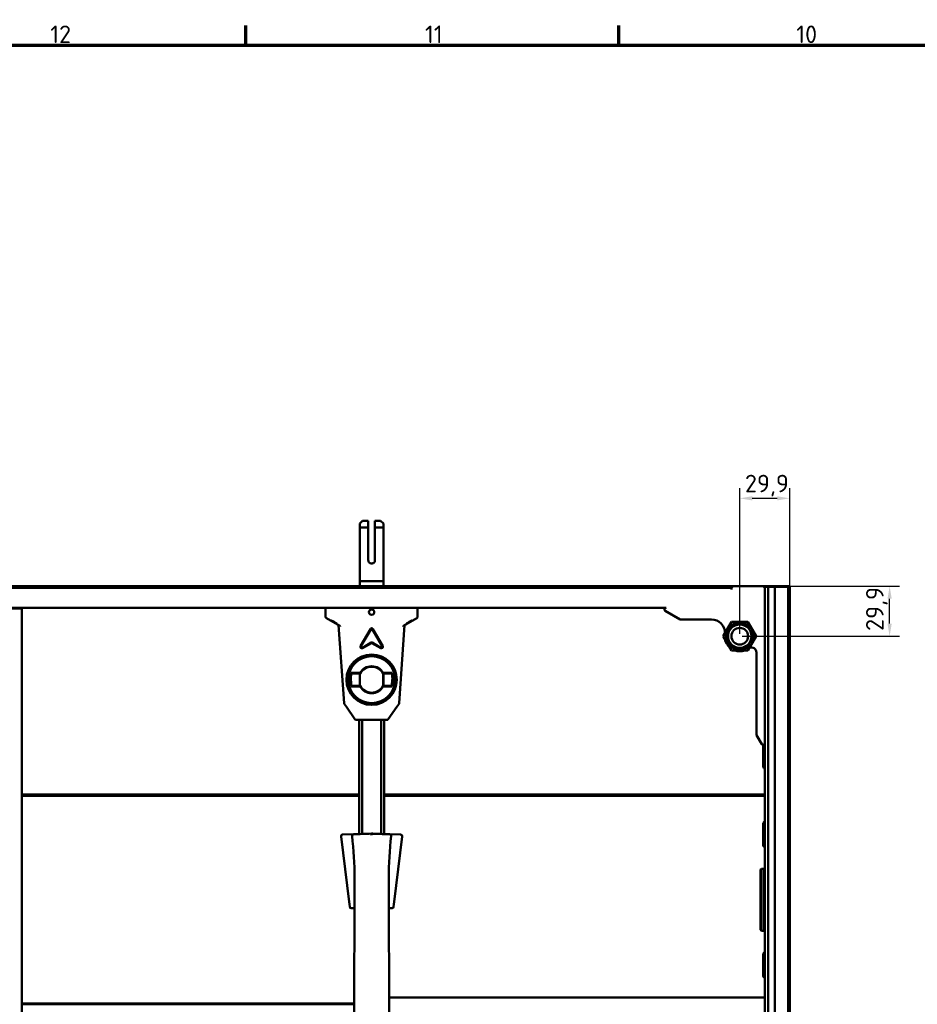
# Model space of a CAD drawing. Header units: millimetres. Extents: x 0 to 7913, y -180 to 2523.
# Tile 27 of 59: x 980 to 1516, y 1890 to 2478. Entities that reach past the tile are written whole.
import ezdxf

# ---------------------------------------------------------------- set-up
doc = ezdxf.new("R2010")
doc.units = ezdxf.units.MM
doc.header["$LTSCALE"] = 3
doc.layers.get('0').update_dxf_attribs({"lineweight": 25})
for name, color, linetype, lineweight in [('Bemaßung (ISO)', 7, 'Continuous', 25), ('Rahmen (ISO)', 7, 'Continuous', 70), ('Sichtbar (ISO)', 7, 'Continuous', 50)]:
    doc.layers.add(name, color=color, linetype=linetype, lineweight=lineweight)
doc.styles.add('Notiztext (DIN)', font='isocpeur.ttf')
doc.dimstyles.new('Standard (DIN)', dxfattribs={"dimscale": 3, "dimtxt": 3.5, "dimasz": 2.5, "dimexe": 2, "dimexo": 0.5, "dimgap": 0.5, "dimtad": 1, "dimrnd": 1e-08, "dimtxsty": 'Notiztext (DIN)', "dimcen": 0.09, "dimdle": 10, "dimclrd": 256, "dimclre": 256, "dimclrt": 256, "dimadec": 0, "dimazin": 0, "dimtfac": 1, "dimtmove": 0, "dimatfit": 3, "dimfxl": 1, "dimtolj": 1, "dimtzin": 0, "dimlwd": -1, "dimlwe": -1, "dimarcsym": 0})

# ---------------------------------------------------------------- blocks, each defined once
blk = doc.blocks.new('Ränder Vorgaberahmen')
at = {"layer": 'Rahmen (ISO)'}
for p, q in [((371.56, 821), (371.56, 824.9)), ((445.88, 821), (445.88, 824.9))]:
    blk.add_line(p, q, dxfattribs=at)
at = {"layer": 'Rahmen (ISO)', "flags": 128}
blk.add_lwpolyline([(20, 20), (20, 821), (1169, 821), (1169, 20), (20, 20)], dxfattribs=at)
at = {"layer": 'Rahmen (ISO)', "char_height": 3.5, "attachment_point": 7, "style": 'Notiztext (DIN)'}
for s, insert in [('12', (332.61, 821.4)), ('11', (407.27, 821.4)), ('10', (481.23, 821.4))]:
    blk.add_mtext(s, dxfattribs=dict(at, insert=insert))
blk = doc.blocks.new('*D16')
at = {"layer": 'Bemaßung (ISO)', "transparency": 16777216}
for p, q in [((1425.41, 2139.62), (1505.48, 2139.62)), ((1499.48, 2117.22), (1499.48, 2132.12)), ((1411.41, 2109.72), (1505.48, 2109.72))]:
    blk.add_line(p, q, dxfattribs=at)
for points in [[(1498.23, 2132.12), (1500.73, 2132.12), (1499.48, 2139.62)], [(1498.23, 2117.22), (1500.73, 2117.22), (1499.48, 2109.72)]]:
    blk.add_solid(points, dxfattribs=at)
at = {"layer": 'Defpoints', "color": 0, "transparency": 16777216}
for p in [(1423.91, 2139.62), (1499.48, 2139.62), (1409.91, 2109.72)]:
    blk.add_point(p, dxfattribs=at)
at = {"layer": 'Bemaßung (ISO)', "transparency": 16777216, "insert": (1485.38, 2112.88), "char_height": 10.5, "attachment_point": 1, "rotation": 90, "style": 'Notiztext (DIN)'}
blk.add_mtext('\\A1;29,9', dxfattribs=at)
blk = doc.blocks.new('*D17')
at = {"layer": 'Bemaßung (ISO)', "transparency": 16777216}
for p, q in [((1409.91, 2111.22), (1409.91, 2198.11)), ((1439.81, 2139.22), (1439.81, 2198.11)), ((1417.41, 2192.11), (1432.31, 2192.11))]:
    blk.add_line(p, q, dxfattribs=at)
for points in [[(1417.41, 2193.36), (1417.41, 2190.86), (1409.91, 2192.11)], [(1432.31, 2193.36), (1432.31, 2190.86), (1439.81, 2192.11)]]:
    blk.add_solid(points, dxfattribs=at)
at = {"layer": 'Defpoints', "color": 0, "transparency": 16777216}
for p in [(1439.81, 2192.11), (1439.81, 2137.72), (1409.91, 2109.72)]:
    blk.add_point(p, dxfattribs=at)
at = {"layer": 'Bemaßung (ISO)', "transparency": 16777216, "insert": (1413.01, 2206.21), "char_height": 10.5, "attachment_point": 1, "style": 'Notiztext (DIN)'}
blk.add_mtext('\\A1;29,9', dxfattribs=at)

msp = doc.modelspace()

# ---------------------------------------------------------------- linework, layer by layer
at = {"layer": 'Sichtbar (ISO)'}
for p, q in [((1184.534, 2178.616), (1182.906, 2177.016)), ((1184.534, 2178.616), (1187.906, 2178.616)), ((1187.906, 2178.616), (1187.906, 2174.617)), ((1191.906, 2174.617), (1191.906, 2178.616)), ((1191.906, 2178.616), (1195.277, 2178.616)), ((1195.277, 2178.616), (1196.906, 2177.016)), ((1182.906, 2174.617), (1182.906, 2177.016)), ((1187.906, 2174.617), (1182.906, 2174.617)), ((1187.906, 2174.617), (1187.906, 2155.116)), ((1191.906, 2155.116), (1191.906, 2174.617)), ((1196.906, 2174.617), (1191.906, 2174.617)), ((1196.906, 2177.016), (1196.906, 2174.617)), ((1182.906, 2142.616), (1196.906, 2142.616)), ((1182.906, 2139.616), (1182.906, 2142.616)), ((1196.906, 2142.616), (1196.906, 2139.616)), ((474.906, 2138.716), (1404.906, 2138.716)), ((1182.906, 2139.632), (940.044, 2139.632)), ((1090.346, 2139.556), (940.233, 2139.556)), ((1090.02, 2139.231), (940.987, 2139.231)), ((1090.406, 2139.616), (1089.906, 2139.116)), ((1089.906, 2139.116), (1109.906, 2139.116)), ((1089.906, 2138.716), (1089.906, 2139.116)), ((1109.406, 2139.616), (1090.406, 2139.616)), ((1109.406, 2139.616), (1109.906, 2139.116)), ((1176.846, 2139.556), (1109.466, 2139.556)), ((1176.52, 2139.231), (1109.791, 2139.231)), ((1109.906, 2138.716), (1109.906, 2139.116)), ((1176.406, 2139.116), (1176.906, 2139.616)), ((1176.406, 2139.116), (1178.656, 2139.116)), ((1176.406, 2138.716), (1176.406, 2139.116)), ((1176.906, 2139.616), (1178.656, 2139.616)), ((1201.156, 2139.616), (1178.656, 2139.616)), ((1201.156, 2139.116), (1178.656, 2139.116)), ((1439.767, 2139.632), (1196.906, 2139.632)), ((1201.156, 2139.616), (1202.906, 2139.616)), ((1201.156, 2139.116), (1203.406, 2139.116)), ((1202.906, 2139.616), (1203.406, 2139.116)), ((1305.346, 2139.556), (1202.966, 2139.556)), ((1305.02, 2139.231), (1203.291, 2139.231)), ((1203.406, 2138.716), (1203.406, 2139.116)), ((1305.406, 2139.616), (1304.906, 2139.116)), ((1304.906, 2139.116), (1324.906, 2139.116)), ((1304.906, 2138.716), (1304.906, 2139.116)), ((1324.406, 2139.616), (1305.406, 2139.616)), ((1324.406, 2139.616), (1324.906, 2139.116)), ((1405.846, 2139.556), (1324.466, 2139.556)), ((1405.52, 2139.231), (1324.791, 2139.231)), ((1324.906, 2138.716), (1324.906, 2139.116)), ((1404.906, 2138.616), (1405.906, 2139.616)), ((1404.906, 2138.716), (1404.906, 2138.616)), ((1404.906, 2138.616), (1404.906, 2137.716)), ((1423.906, 2139.616), (1405.906, 2139.616)), ((1423.906, 2139.616), (1424.906, 2138.616)), ((1439.578, 2139.556), (1423.966, 2139.556)), ((1438.824, 2139.231), (1424.291, 2139.231)), ((1424.906, 2139.216), (1425.406, 2139.216)), ((1424.906, 2138.616), (1424.906, 2139.216)), ((1424.906, 2045.716), (1424.906, 2138.616)), ((1426.406, 2139.216), (1425.406, 2139.216)), ((1426.406, 2139.216), (1426.906, 2139.216)), ((1427.406, 2139.216), (1426.906, 2139.216)), ((1426.906, 2139.216), (1426.906, 1140.216)), ((1430.906, 2139.216), (1427.406, 2139.216)), ((1430.906, 2139.216), (1431.406, 2139.216)), ((1430.906, 1140.216), (1430.906, 2139.216)), ((1433.906, 2139.216), (1431.406, 2139.216)), ((1433.906, 2139.216), (1438.306, 2139.216)), ((1438.906, 2139.091), (1438.906, 1140.341)), ((1439.804, 2139.646), (1439.578, 2139.556)), ((1439.578, 2138.51), (1439.578, 2139.556)), ((1439.78, 2137.99), (1439.78, 2139.631)), ((1439.806, 2137.716), (1439.806, 1141.716)), ((1365.906, 2126.716), (513.906, 2126.716)), ((971.306, 2126.216), (980.906, 2126.216)), ((980.906, 1153.216), (980.906, 2126.216)), ((1162.406, 2121.738), (1162.406, 2126.716)), ((1217.406, 2121.738), (1217.406, 2126.716)), ((1374.298, 2119.716), (1365.406, 2124.85)), ((1162.406, 2121.738), (1162.406, 2121.294)), ((1162.906, 2120.427), (1170.868, 2115.83)), ((1216.905, 2120.427), (1208.943, 2115.83)), ((1217.406, 2121.294), (1217.406, 2121.738)), ((1374.298, 2119.716), (1393.024, 2119.716)), ((1170.195, 2116.219), (1173.496, 2069.67)), ((1189.126, 2113.966), (1183.265, 2103.815)), ((1183.525, 2103.665), (1189.386, 2113.816)), ((1190.425, 2113.816), (1196.286, 2103.665)), ((1196.546, 2103.815), (1190.685, 2113.966)), ((1206.315, 2069.67), (1209.616, 2116.219)), ((1400.091, 2109.702), (1404.985, 2118.209)), ((1404.985, 2118.209), (1414.8, 2118.223)), ((1414.8, 2118.223), (1419.72, 2109.731)), ((1405.011, 2101.209), (1400.091, 2109.702)), ((1419.72, 2109.731), (1414.826, 2101.223)), ((1189.606, 2105.883), (1184.345, 2102.845)), ((1184.495, 2102.586), (1189.756, 2105.623)), ((1190.056, 2105.623), (1195.316, 2102.586)), ((1195.466, 2102.845), (1190.206, 2105.883)), ((1414.826, 2101.223), (1405.011, 2101.209)), ((1419.906, 2099.969), (1419.906, 2050.644)), ((1177.465, 2084.935), (1177.75, 2080.804)), ((1177.765, 2087.763), (1182.95, 2087.763)), ((1177.981, 2087.466), (1183.123, 2087.466)), ((1182.906, 2087.466), (1182.906, 2079.966)), ((1182.945, 2079.966), (1182.945, 2087.466)), ((1196.688, 2087.466), (1201.83, 2087.466)), ((1196.861, 2087.763), (1202.046, 2087.763)), ((1196.866, 2087.466), (1196.866, 2079.966)), ((1196.906, 2079.966), (1196.906, 2087.466)), ((1202.346, 2084.935), (1202.061, 2080.804)), ((1182.95, 2079.669), (1177.765, 2079.669)), ((1183.123, 2079.966), (1177.981, 2079.966)), ((1201.83, 2079.966), (1196.688, 2079.966)), ((1202.046, 2079.669), (1196.861, 2079.669)), ((1173.674, 2069.165), (1174.839, 2067.492)), ((1174.839, 2067.492), (1179.957, 2060.145)), ((1199.854, 2060.145), (1204.972, 2067.492)), ((1204.972, 2067.492), (1206.137, 2069.165)), ((1180.777, 2059.716), (1181.114, 2059.716)), ((1198.697, 2059.716), (1181.114, 2059.716)), ((1182.406, 1991.454), (1182.406, 2059.716)), ((1184.206, 2059.716), (1184.206, 1991.517)), ((1195.606, 1991.517), (1195.606, 2059.716)), ((1197.406, 2059.716), (1197.406, 1991.454)), ((1198.697, 2059.716), (1199.034, 2059.716)), ((1423.04, 2045.216), (1419.906, 2050.644)), ((1423.906, 2031.665), (1423.906, 2044.642)), ((1423.945, 2044.717), (1423.945, 2031.907)), ((1424.906, 1233.716), (1424.906, 2045.716)), ((1424.653, 2030.693), (1424.906, 2030.693)), ((980.906, 2015.202), (1182.406, 2015.202)), ((980.906, 2014.876), (1182.406, 2014.876)), ((980.906, 2014.801), (1182.406, 2014.801)), ((1182.406, 2014.632), (980.906, 2014.632)), ((1182.406, 2014.556), (980.906, 2014.556)), ((1182.406, 2014.231), (980.906, 2014.231)), ((1197.406, 2015.202), (1424.906, 2015.202)), ((1197.406, 2014.876), (1424.906, 2014.876)), ((1197.406, 2014.801), (1424.906, 2014.801)), ((1424.906, 2014.632), (1197.406, 2014.632)), ((1424.906, 2014.556), (1197.406, 2014.556)), ((1424.906, 2014.231), (1197.406, 2014.231)), ((1423.906, 1984.79), (1423.906, 1997.767)), ((1423.945, 1985.032), (1423.945, 1998.032)), ((1171.618, 1989.99), (1176.403, 1951.012)), ((1179.206, 1991.343), (1172.575, 1991.111)), ((1207.236, 1991.111), (1200.605, 1991.343)), ((1203.408, 1951.012), (1208.194, 1989.99)), ((1424.906, 1983.818), (1424.653, 1983.818)), ((1422.906, 1970.716), (1422.406, 1970.216)), ((1422.406, 1968.605), (1422.406, 1970.216)), ((1422.406, 1968.605), (1422.406, 1961.12)), ((1422.906, 1968.959), (1422.906, 1970.716)), ((1422.906, 1970.716), (1424.406, 1970.716)), ((1422.906, 1968.959), (1422.906, 1961.474)), ((1424.406, 1970.716), (1424.406, 1968.959)), ((1424.406, 1970.716), (1424.906, 1970.216)), ((1424.406, 1961.474), (1424.406, 1968.959)), ((1179.695, 1965.231), (1179.422, 1876.011)), ((1200.117, 1965.231), (1200.389, 1876.011)), ((1422.406, 1957.231), (1422.406, 1961.12)), ((1422.906, 1957.231), (1422.906, 1961.474)), ((1424.406, 1961.474), (1424.406, 1957.231)), ((1422.406, 1957.231), (1422.406, 1939.716)), ((1422.906, 1957.231), (1422.906, 1939.716)), ((1424.406, 1939.716), (1424.406, 1957.231)), ((1176.403, 1951.012), (1176.583, 1949.547)), ((1176.771, 1948.019), (1176.583, 1949.547)), ((1203.04, 1948.019), (1203.228, 1949.547)), ((1203.228, 1949.547), (1203.408, 1951.012)), ((1179.639, 1947.075), (1177.729, 1947.141)), ((1202.083, 1947.141), (1200.172, 1947.075)), ((1422.406, 1934.216), (1422.406, 1939.716)), ((1422.906, 1933.716), (1422.906, 1939.716)), ((1424.406, 1939.716), (1424.406, 1933.716)), ((1422.906, 1933.716), (1422.406, 1934.216)), ((1424.406, 1933.716), (1422.906, 1933.716)), ((1424.406, 1933.716), (1424.906, 1934.216)), ((1423.906, 1906.665), (1423.906, 1919.642)), ((1423.945, 1919.907), (1423.945, 1906.907)), ((1424.653, 1905.693), (1424.906, 1905.693)), ((980.906, 1890.202), (1179.465, 1890.202)), ((980.906, 1889.876), (1179.464, 1889.876)), ((980.906, 1889.801), (1179.464, 1889.801)), ((1200.335, 1893.716), (1424.906, 1893.716))]:
    msp.add_line(p, q, dxfattribs=at)
for centre, radius in [((1189.906, 2124.091), 1.6), ((1409.906, 2109.716), 8.2), ((1409.906, 2109.716), 7), ((1409.906, 2109.716), 5), ((1189.906, 2083.716), 15.035), ((1189.906, 2083.716), 14)]:
    msp.add_circle(centre, radius, dxfattribs=at)
for centre, radius, start, end in [((1365.906, 2125.716), 1, 90, 240), ((1393.024, 2111.716), 8, 357.052309, 90), ((1189.906, 2113.516), 0.9, 30, 150), ((1189.906, 2113.516), 0.6, 30, 150), ((1409.906, 2109.716), 9, 190.896791, 229.273063), ((1184.045, 2103.365), 0.9, 149.999999, 299.999997), ((1184.045, 2103.365), 0.6, 150, 299.999997), ((1189.906, 2105.363), 0.6, 60.000002, 120), ((1189.906, 2105.363), 0.3, 60.000001, 120), ((1195.766, 2103.365), 0.9, 240, 29.999998), ((1195.766, 2103.365), 0.6, 239.999999, 29.999998), ((1409.906, 2109.716), 9, 250.896791, 289.273063), ((1416.906, 2099.969), 3, 0, 114.123553), ((1189.906, 2083.716), 8.047, 30.192687, 149.807313), ((1189.906, 2083.716), 7.75, 28.938528, 151.061472), ((1189.906, 2083.716), 12.797, 161.56451, 198.43549), ((1189.906, 2083.716), 12.5, 162.542397, 197.457603), ((1189.906, 2083.716), 12.5, 342.542397, 17.457603), ((1189.906, 2083.716), 12.797, 341.56451, 18.43549), ((1189.906, 2083.716), 8.047, 210.192687, 329.807313), ((1189.906, 2083.716), 7.75, 208.938528, 331.061472), ((1180.777, 2060.716), 1, 214.855398, 270), ((1199.034, 2060.716), 1, 270, 325.144602), ((1423.906, 2045.716), 1, 210, 0), ((1424.906, 2044.654), 0.993, 90, 90.137652), ((1424.906, 2031.654), 0.993, 165.251342, 255.251342), ((1424.906, 1997.779), 0.993, 90, 165.251342), ((1172.61, 1990.112), 1, 91.999983, 187), ((1179.241, 1990.343), 1, 92.008116, 185.465931), ((1200.57, 1990.343), 1, 354.533961, 88.001119), ((1207.201, 1990.112), 1, 353, 88), ((1424.906, 1984.779), 0.993, 165.251342, 255.251342), ((1177.763, 1948.141), 1, 187, 268.000993), ((1202.048, 1948.141), 1, 271.999082, 353), ((1424.906, 1919.654), 0.993, 90, 165.251342), ((1424.906, 1906.654), 0.993, 165.251342, 255.251342)]:
    msp.add_arc(centre, radius, start, end, dxfattribs=at)
for centre, major_axis, ratio, start_param, end_param in [((1438.822, 2138.73), (0.466, 0.186), 0.9955924, 6.0926331, 7.4726882), ((1163.406, 2121.294), (0, -1.001), 0.999188, 4.7123891, 5.7599383), ((1216.406, 2121.294), (0, 1.001), 0.999188, 3.6648396, 4.7123889), ((1170.618, 2115.397), (-0.173, -0.469), 0.9975369, 1.9943764, 2.9721198), ((1209.193, 2115.397), (0.173, -0.469), 0.9975369, 3.3110655, 4.2888089), ((1174.495, 2069.737), (-0.574, 0.825), 0.9948028, 1.030953, 1.5707963), ((1205.316, 2069.737), (0.574, 0.825), 0.9948028, 4.712389, 5.2522323), ((1189.87, 1991.714), (24.012, 0.838), 0.000022, 1.5693723, 2.0310694), ((1189.87, 1991.714), (-24.012, -0.838), 0.000022, 4.7109225, 5.1725781), ((1179.241, 1990.343), (-0.035, 0.999), 0.9973989, 0.0000827, 0.0002555)]:
    msp.add_ellipse(centre, major_axis=major_axis, ratio=ratio, start_param=start_param, end_param=end_param, dxfattribs=at)
for centre, major_axis in [((1167.406, 2118.192), (1.75, -1.011)), ((1212.406, 2118.192), (1.75, 1.011))]:
    msp.add_ellipse(centre, major_axis=major_axis, ratio=0.030233, dxfattribs=at)
for points, weights in [([(1182.906, 2174.617), (1182.906, 2159.573), (1182.906, 2142.616)], [1.00021843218, 1.00108151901, 1.00022422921]), ([(1196.906, 2174.617), (1196.906, 2159.573), (1196.906, 2142.616)], [1.00033399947, 1.00114541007, 1.00023633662])]:
    msp.add_rational_spline(points, weights, degree=2, dxfattribs=at)
for points, knots in [([(1187.906, 2155.116), (1187.906, 2154.866), (1187.955, 2154.599), (1188.158, 2154.108), (1188.312, 2153.882), (1188.666, 2153.527), (1188.891, 2153.372), (1189.384, 2153.167), (1189.653, 2153.116), (1190.158, 2153.116), (1190.427, 2153.167), (1190.92, 2153.372), (1191.145, 2153.527), (1191.499, 2153.882), (1191.653, 2154.108), (1191.856, 2154.599), (1191.905, 2154.866), (1191.906, 2155.116)], [-0.60576542, -0.60576542, -0.60576542, -0.60576542, -0.5306513, -0.5306513, -0.45482372, -0.45482372, -0.37903158, -0.37903158, -0.30323944, -0.30323944, -0.22744729, -0.22744729, -0.15165515, -0.15165515, -0.07582758, -0.07582758, -0.00071346, -0.00071346, -0.00071346, -0.00071346]), ([(1438.739, 2139.152), (1438.703, 2139.163), (1438.667, 2139.173), (1438.631, 2139.181), (1438.594, 2139.189), (1438.558, 2139.195), (1438.522, 2139.201), (1438.485, 2139.206), (1438.449, 2139.21), (1438.413, 2139.212), (1438.377, 2139.215), (1438.341, 2139.216), (1438.306, 2139.216)], [0, 0, 0, 0, 0.25, 0.25, 0.25, 0.5, 0.5, 0.5, 0.75, 0.75, 0.75, 1, 1, 1, 1]), ([(1438.906, 2139.091), (1438.906, 2139.091), (1438.905, 2139.091), (1438.903, 2139.092), (1438.901, 2139.093), (1438.899, 2139.094), (1438.895, 2139.095), (1438.892, 2139.097), (1438.887, 2139.099), (1438.882, 2139.101), (1438.877, 2139.103), (1438.871, 2139.106), (1438.864, 2139.108), (1438.857, 2139.111), (1438.849, 2139.114), (1438.84, 2139.118), (1438.831, 2139.121), (1438.822, 2139.125), (1438.811, 2139.128), (1438.801, 2139.132), (1438.79, 2139.136), (1438.777, 2139.14), (1438.765, 2139.144), (1438.753, 2139.148), (1438.739, 2139.152)], [0, 0, 0, 0, 0.125, 0.125, 0.125, 0.25, 0.25, 0.25, 0.375, 0.375, 0.375, 0.5, 0.5, 0.5, 0.625, 0.625, 0.625, 0.75, 0.75, 0.75, 0.875, 0.875, 0.875, 1, 1, 1, 1]), ([(1439.356, 2138.787), (1439.338, 2138.804), (1439.321, 2138.82), (1439.304, 2138.835), (1439.288, 2138.85), (1439.271, 2138.864), (1439.255, 2138.877), (1439.239, 2138.89), (1439.223, 2138.903), (1439.208, 2138.914), (1439.193, 2138.926), (1439.178, 2138.936), (1439.164, 2138.946), (1439.15, 2138.956), (1439.136, 2138.965), (1439.123, 2138.974), (1439.109, 2138.983), (1439.096, 2138.991), (1439.084, 2138.998), (1439.072, 2139.006), (1439.06, 2139.013), (1439.049, 2139.019), (1439.037, 2139.026), (1439.027, 2139.031), (1439.017, 2139.037), (1439.007, 2139.042), (1438.997, 2139.047), (1438.988, 2139.052), (1438.979, 2139.056), (1438.971, 2139.06), (1438.964, 2139.064), (1438.956, 2139.068), (1438.949, 2139.071), (1438.943, 2139.074), (1438.937, 2139.077), (1438.931, 2139.079), (1438.927, 2139.081), (1438.922, 2139.084), (1438.918, 2139.085), (1438.915, 2139.087), (1438.912, 2139.088), (1438.91, 2139.089), (1438.908, 2139.09), (1438.906, 2139.091), (1438.906, 2139.091), (1438.906, 2139.091)], [0, 0, 0, 0, 0.0666667, 0.0666667, 0.0666667, 0.1333333, 0.1333333, 0.1333333, 0.2, 0.2, 0.2, 0.2666667, 0.2666667, 0.2666667, 0.3333333, 0.3333333, 0.3333333, 0.4, 0.4, 0.4, 0.4666667, 0.4666667, 0.4666667, 0.5333333, 0.5333333, 0.5333333, 0.6, 0.6, 0.6, 0.6666667, 0.6666667, 0.6666667, 0.7333333, 0.7333333, 0.7333333, 0.8, 0.8, 0.8, 0.8666667, 0.8666667, 0.8666667, 0.9333333, 0.9333333, 0.9333333, 1, 1, 1, 1]), ([(1439.806, 2137.716), (1439.806, 2137.759), (1439.804, 2137.802), (1439.8, 2137.844), (1439.796, 2137.887), (1439.791, 2137.928), (1439.784, 2137.969), (1439.777, 2138.011), (1439.768, 2138.051), (1439.758, 2138.09), (1439.748, 2138.129), (1439.737, 2138.167), (1439.724, 2138.204), (1439.711, 2138.241), (1439.697, 2138.278), (1439.682, 2138.312), (1439.667, 2138.347), (1439.651, 2138.381), (1439.634, 2138.413), (1439.617, 2138.446), (1439.599, 2138.477), (1439.581, 2138.506), (1439.562, 2138.536), (1439.543, 2138.564), (1439.524, 2138.591), (1439.505, 2138.617), (1439.486, 2138.643), (1439.466, 2138.666), (1439.447, 2138.69), (1439.428, 2138.712), (1439.409, 2138.732), (1439.391, 2138.752), (1439.373, 2138.77), (1439.356, 2138.787)], [0, 0, 0, 0, 0.0909091, 0.0909091, 0.0909091, 0.1818182, 0.1818182, 0.1818182, 0.2727273, 0.2727273, 0.2727273, 0.3636364, 0.3636364, 0.3636364, 0.4545455, 0.4545455, 0.4545455, 0.5454545, 0.5454545, 0.5454545, 0.6363636, 0.6363636, 0.6363636, 0.7272727, 0.7272727, 0.7272727, 0.8181818, 0.8181818, 0.8181818, 0.9090909, 0.9090909, 0.9090909, 1, 1, 1, 1]), ([(1177.765, 2087.763), (1177.79, 2087.73), (1177.814, 2087.696), (1177.838, 2087.663), (1177.862, 2087.63), (1177.886, 2087.597), (1177.91, 2087.564), (1177.934, 2087.531), (1177.957, 2087.499), (1177.981, 2087.466)], [0, 0, 0, 0, 0.3333333, 0.3333333, 0.3333333, 0.6666667, 0.6666667, 0.6666667, 1, 1, 1, 1]), ([(1183.123, 2087.466), (1183.104, 2087.499), (1183.085, 2087.531), (1183.066, 2087.564), (1183.047, 2087.597), (1183.027, 2087.63), (1183.008, 2087.663), (1182.989, 2087.696), (1182.97, 2087.729), (1182.95, 2087.763)], [0, 0, 0, 0, 0.3333333, 0.3333333, 0.3333333, 0.6666667, 0.6666667, 0.6666667, 1, 1, 1, 1]), ([(1196.861, 2087.763), (1196.841, 2087.729), (1196.822, 2087.696), (1196.803, 2087.663), (1196.784, 2087.63), (1196.765, 2087.597), (1196.745, 2087.564), (1196.726, 2087.531), (1196.707, 2087.499), (1196.688, 2087.466)], [0, 0, 0, 0, 0.3333333, 0.3333333, 0.3333333, 0.6666667, 0.6666667, 0.6666667, 1, 1, 1, 1]), ([(1201.83, 2087.466), (1201.854, 2087.499), (1201.878, 2087.531), (1201.901, 2087.564), (1201.925, 2087.597), (1201.949, 2087.63), (1201.973, 2087.663), (1201.997, 2087.696), (1202.022, 2087.73), (1202.046, 2087.763)], [0, 0, 0, 0, 0.3333333, 0.3333333, 0.3333333, 0.6666667, 0.6666667, 0.6666667, 1, 1, 1, 1]), ([(1177.981, 2079.966), (1177.957, 2079.934), (1177.934, 2079.901), (1177.91, 2079.868), (1177.886, 2079.835), (1177.862, 2079.802), (1177.838, 2079.769), (1177.814, 2079.736), (1177.79, 2079.703), (1177.765, 2079.669)], [0, 0, 0, 0, 0.3333333, 0.3333333, 0.3333333, 0.6666667, 0.6666667, 0.6666667, 1, 1, 1, 1]), ([(1182.95, 2079.669), (1182.97, 2079.703), (1182.989, 2079.736), (1183.008, 2079.769), (1183.027, 2079.803), (1183.047, 2079.835), (1183.066, 2079.868), (1183.085, 2079.901), (1183.104, 2079.934), (1183.123, 2079.966)], [0, 0, 0, 0, 0.3333333, 0.3333333, 0.3333333, 0.6666667, 0.6666667, 0.6666667, 1, 1, 1, 1]), ([(1196.688, 2079.966), (1196.707, 2079.934), (1196.726, 2079.901), (1196.745, 2079.868), (1196.765, 2079.835), (1196.784, 2079.803), (1196.803, 2079.769), (1196.822, 2079.736), (1196.841, 2079.703), (1196.861, 2079.669)], [0, 0, 0, 0, 0.3333333, 0.3333333, 0.3333333, 0.6666667, 0.6666667, 0.6666667, 1, 1, 1, 1]), ([(1202.046, 2079.669), (1202.022, 2079.703), (1201.997, 2079.736), (1201.973, 2079.769), (1201.949, 2079.802), (1201.925, 2079.835), (1201.901, 2079.868), (1201.878, 2079.901), (1201.854, 2079.934), (1201.83, 2079.966)], [0, 0, 0, 0, 0.3333333, 0.3333333, 0.3333333, 0.6666667, 0.6666667, 0.6666667, 1, 1, 1, 1]), ([(1423.91, 2044.654), (1423.909, 2044.653), (1423.906, 2044.65), (1423.905, 2044.646), (1423.909, 2044.643), (1423.909, 2044.642)], [0, 0, 0, 0, 0.33333333, 0.66666667, 0.99957165, 0.99957165, 0.99957165, 0.99957165]), ([(1424.653, 2030.693), (1424.684, 2030.688), (1424.747, 2030.679), (1424.828, 2030.665), (1424.882, 2030.662), (1424.906, 2030.659)], [0, 0, 0, 0, 0.33333333, 0.66666667, 0.91612879, 0.91612879, 0.91612879, 0.91612879]), ([(1423.91, 1997.779), (1423.909, 1997.778), (1423.906, 1997.775), (1423.905, 1997.771), (1423.909, 1997.768), (1423.909, 1997.767)], [0, 0, 0, 0, 0.33333333, 0.66666667, 0.99957165, 0.99957165, 0.99957165, 0.99957165]), ([(1424.653, 1983.818), (1424.684, 1983.813), (1424.746, 1983.804), (1424.827, 1983.79), (1424.882, 1983.787), (1424.906, 1983.784)], [0, 0, 0, 0, 0.33333333, 0.66666667, 0.91653219, 0.91653219, 0.91653219, 0.91653219]), ([(1423.91, 1919.654), (1423.909, 1919.653), (1423.906, 1919.65), (1423.905, 1919.646), (1423.909, 1919.643), (1423.909, 1919.642)], [0, 0, 0, 0, 0.33333333, 0.66666667, 0.99957165, 0.99957165, 0.99957165, 0.99957165]), ([(1424.653, 1905.693), (1424.684, 1905.688), (1424.747, 1905.679), (1424.828, 1905.665), (1424.882, 1905.662), (1424.906, 1905.659)], [0, 0, 0, 0, 0.33333333, 0.66666667, 0.91612879, 0.91612879, 0.91612879, 0.91612879])]:
    msp.add_open_spline(points, degree=3, knots=knots, dxfattribs=at)
for points in [[(1423.916, 2044.716), (1423.914, 2044.696), (1423.912, 2044.675), (1423.91, 2044.654)], [(1423.945, 1998.032), (1423.94, 1998.003), (1423.931, 1997.947), (1423.917, 1997.864), (1423.913, 1997.808), (1423.91, 1997.779)], [(1179.694, 1965.231), (1179.72, 1973.586), (1179.041, 1981.939), (1178.246, 1990.248)], [(1189.906, 1990.716), (1189.898, 1990.739), (1189.887, 1990.789), (1189.902, 1990.871), (1189.901, 1990.954), (1189.903, 1991.039), (1189.903, 1991.122), (1189.904, 1991.201), (1189.904, 1991.277), (1189.904, 1991.348), (1189.904, 1991.415), (1189.905, 1991.476), (1189.905, 1991.53), (1189.905, 1991.579), (1189.905, 1991.621), (1189.905, 1991.655), (1189.905, 1991.682), (1189.905, 1991.702), (1189.905, 1991.714), (1189.906, 1991.716), (1189.906, 1991.716)], [(1200.605, 1991.343), (1200.332, 1991.352), (1199.78, 1991.371), (1198.933, 1991.401), (1198.07, 1991.431), (1197.192, 1991.462), (1196.302, 1991.493), (1195.401, 1991.524), (1194.492, 1991.556), (1193.577, 1991.588), (1192.659, 1991.62), (1191.739, 1991.652), (1190.82, 1991.684), (1190.21, 1991.706), (1189.906, 1991.716)], [(1201.565, 1990.248), (1200.77, 1981.939), (1200.091, 1973.586), (1200.117, 1965.231)], [(1423.945, 1919.907), (1423.94, 1919.878), (1423.931, 1919.822), (1423.917, 1919.739), (1423.913, 1919.683), (1423.91, 1919.654)]]:
    msp.add_open_spline(points, degree=3, dxfattribs=at)

# ---------------------------------------------------------------- block references
at = {"xscale": 3, "yscale": 3, "zscale": 3}
msp.add_blockref('Ränder Vorgaberahmen', (0, 0), dxfattribs=at)

# ---------------------------------------------------------------- dimensions: what is measured, and where the dimension line sits
at = {"layer": 'Bemaßung (ISO)'}
for base, p2, angle, picture, middle in [((1439.806, 2192.112), (1439.806, 2137.716), 180, '*D17', (1424.826, 2192.112)), ((1499.482, 2139.616), (1423.906, 2139.616), 90, '*D16', (1499.482, 2124.696))]:
    dim = msp.add_linear_dim(base=base, p1=(1409.906, 2109.716), p2=p2, angle=angle, dimstyle='Standard (DIN)', override={"dimgap": 0.5, "dimdec": 2, "dimtol": 0, "dimlim": 0, "dimtp": 0, "dimtm": 0, "dimtdec": 2, "dimtofl": 0, "dimatfit": 1}, dxfattribs=at)
    dim.commit()
    dim.dimension.update_dxf_attribs({"geometry": picture, "text_midpoint": middle, "dimtype": 160})

doc.saveas('drawing.dxf')
